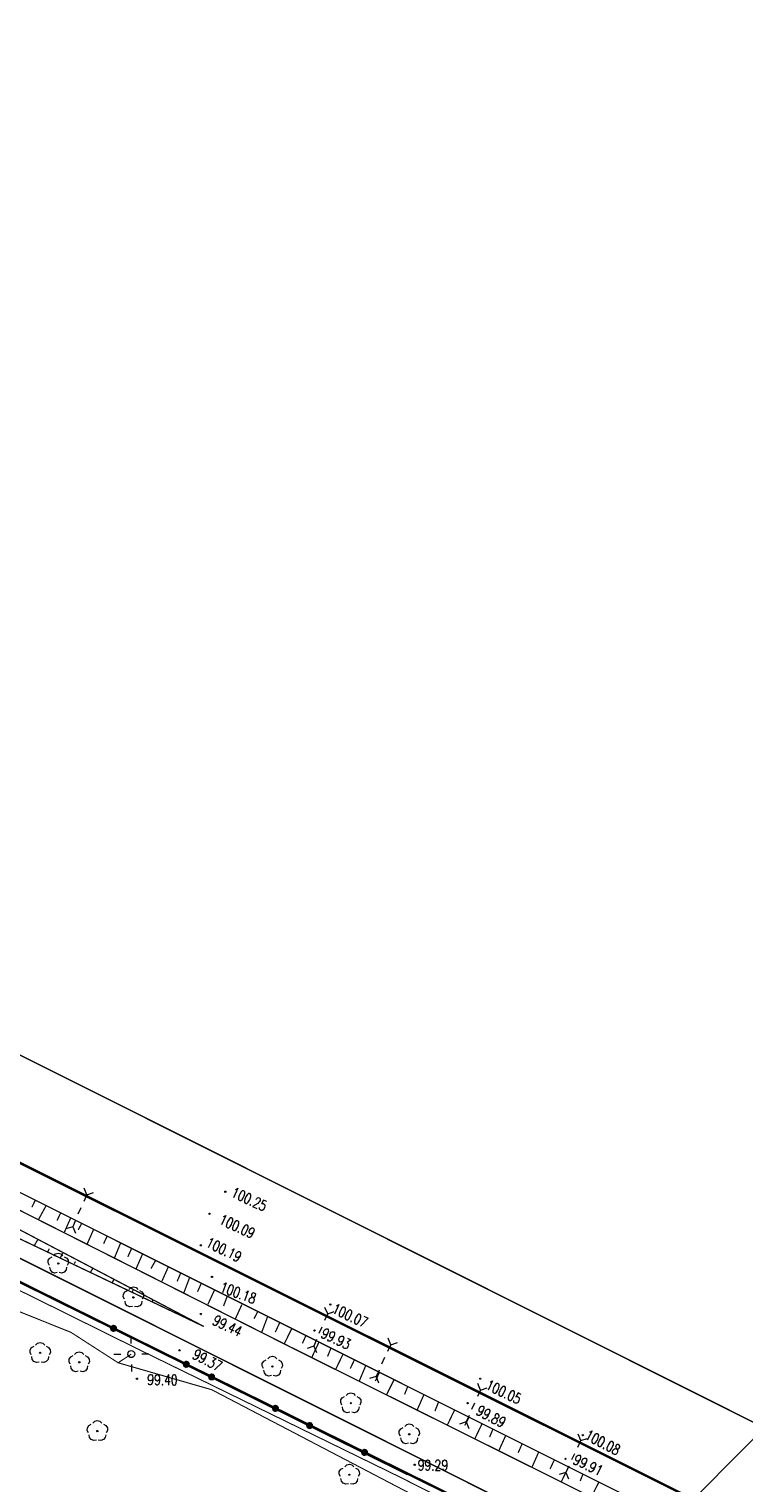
# Model space of a CAD drawing. Header units: metres. Extents: x 7501691 to 7504871, y 5814048 to 5814963.
# Tile 82 of 89: x 7504310 to 7504361, y 5814627 to 5814731. Entities that reach past the tile are written whole.
import ezdxf
from ezdxf.enums import TextEntityAlignment as Align

# ---------------------------------------------------------------- set-up
doc = ezdxf.new("R2010")
doc.units = ezdxf.units.M
doc.header["$MEASUREMENT"] = 0
for name, pattern in [('1', [0]), ('GDE', [0]), ('KOC', [1.5, 1, -0.5]), ('KOJ', [0]), ('UEB', [0]), ('WSQ', [1.75, 1.25, -0.5])]:
    doc.linetypes.add(name, pattern=pattern)
doc.layers.get('0').update_dxf_attribs({"linetype": 'CONTINUOUS'})
for name, color, linetype, lineweight in [('Dzialki', 7, 'GDE', 18), ('EDZPD_L_0', 7, 'GDE', 20), ('SDRPK_L_0', 7, 'KOJ', 35), ('SDRPK_L_2', 7, 'KOC', 18), ('SDRPT_T_0', 7, 'CONTINUOUS', 18), ('SZOPO_L_0', 7, 'CONTINUOUS', 35), ('SZZPZ_T_0', 3, 'CONTINUOUS', 18), ('UEEPA_T_3', 1, 'CONTINUOUS', 18), ('UEEPON_L_1', 1, 'UEB', 15), ('WUKOS_T_1', 7, 'CONTINUOUS', 15), ('WUKPS_L_6', 7, 'WSQ', 18), ('WWRPH_T_0', 7, 'CONTINUOUS', 15), ('WWRPH_T_1', 7, 'CONTINUOUS', 18)]:
    doc.layers.add(name, color=color, linetype=linetype, lineweight=lineweight)
doc.styles.add('STYL_ARIAL', font='simplex', dxfattribs={"width": 0.75, "oblique": 0.1})

# ---------------------------------------------------------------- blocks, each defined once
blk = doc.blocks.new('fdsgfdhgfjh')
at = {"color": 7, "const_width": 0.065}
for points in [[(628.93, -380.81), (627.62, -347.32), (631.46, -316.74), (630.48, -293.45), (631.6, -272.03), (642.12, -262.45), (642.84, -250.18), (613.01, -248.02), (473.07, -244.74), (370.95, -240.29), (311.01, -225.13), (43.23, -91.05), (39.42, -86.57), (-13.33, -60.15)], [(-16.83, -75.51), (354.02, -261.21), (467.86, -262.51), (472.75, -258.74), (593.68, -261.58), (612.1, -262), (615, -265.13), (621.57, -272.23), (620.46, -293.4), (621.44, -316.52), (617.62, -347.08), (618.94, -381.19)], [(-73.62, -607.38), (195.37, -583.75), (341.46, -571.66), (342.32, -570.72), (349.28, -563.04), (349.92, -560.66), (362.06, -448.63), (361.95, -446.74), (362.8, -440.41), (363.37, -434.67), (363.5, -433.53), (474.63, -446.54), (528.1, -452.6), (558.03, -454.71), (566.88, -447.02), (578.61, -447.67), (581.45, -423.39), (595.66, -375.23), (593.68, -261.58), (472.75, -258.74), (467.86, -262.51), (354.02, -261.21), (-16.83, -75.51)]]:
    blk.add_lwpolyline(points, dxfattribs=at)
at = {"layer": 'Dzialki', "color": 7, "const_width": 0.09}
for points in [[(354, -261.22), (-16.86, -75.52)], [(43.21, -91.06), (310.99, -225.15)]]:
    blk.add_lwpolyline(points, dxfattribs=at)
at = {"layer": 'EDZPD_L_0', "color": 7, "const_width": 0.1}
for points in [[(354, -261.22), (-16.86, -75.52)], [(310.99, -225.14), (43.21, -91.06)]]:
    blk.add_lwpolyline(points, dxfattribs=at)
at = {"layer": 'SDRPK_L_0', "color": 7, "const_width": 0.175}
blk.add_lwpolyline([(168.03, -161.22), (113.77, -134.11)], dxfattribs=at)
at = {"layer": 'SDRPK_L_2', "color": 7, "const_width": 0.09}
blk.add_lwpolyline([(167.19, -162.95), (112.92, -135.8)], dxfattribs=at)
at = {"layer": 'SDRPT_T_0', "color": 7}
for points in [[(122.08, -138.15), (121.88, -137.69)], [(121.88, -138.61), (122.08, -138.15)], [(122.08, -138.15), (122.55, -137.98)], [(121.47, -139.52), (121.67, -139.06)], [(121.27, -139.98), (121.07, -140.44)], [(121.07, -140.44), (120.59, -140.6)], [(121.07, -140.44), (121.26, -140.9)], [(139.31, -146.67), (139.11, -146.21)], [(139.31, -146.67), (139.78, -146.5)], [(138.71, -148.05), (138.91, -147.59)], [(139.11, -147.13), (139.31, -146.67)], [(138.51, -148.51), (138.32, -148.97)], [(143.83, -148.88), (143.64, -148.41)], [(138.32, -148.97), (137.84, -149.14)], [(138.32, -148.97), (138.51, -149.43)], [(143.62, -149.33), (143.83, -148.88)], [(143.83, -148.88), (144.31, -148.72)], [(142.98, -150.69), (142.77, -151.14)], [(143.19, -150.24), (143.4, -149.78)], [(142.77, -151.14), (142.29, -151.3)], [(142.77, -151.14), (142.95, -151.61)], [(150.24, -152.12), (150.05, -151.65)], [(150.04, -152.57), (150.24, -152.12)], [(150.24, -152.12), (150.72, -151.96)], [(149.62, -153.48), (149.83, -153.03)], [(149.21, -154.4), (148.73, -154.56)], [(149.42, -153.94), (149.21, -154.4)], [(149.21, -154.4), (149.4, -154.86)], [(157.2, -156.2), (157.41, -155.74)], [(157.41, -155.74), (157.22, -155.28)], [(157.41, -155.74), (157.88, -155.58)], [(156.77, -157.1), (156.98, -156.65)], [(156.35, -158.01), (155.87, -158.17)], [(156.56, -157.56), (156.35, -158.01)], [(156.35, -158.01), (156.54, -158.48)]]:
    blk.add_lwpolyline(points, dxfattribs=at)
at = {"layer": 'SZOPO_L_0', "color": 7, "const_width": 0.175}
for points in [[(115.56, -143.54), (122.47, -146.96)], [(116.98, -144.24), (123.99, -147.71)], [(122.47, -146.96), (129.19, -150.28)], [(123.86, -147.82), (123.82, -147.7), (123.87, -147.6), (123.97, -147.54), (124.09, -147.57), (124.16, -147.66), (124.15, -147.78), (124.07, -147.86), (123.96, -147.88), (123.86, -147.82)], [(123.99, -147.71), (131.01, -151.19)], [(129.06, -150.39), (129.02, -150.27), (129.07, -150.17), (129.17, -150.11), (129.29, -150.14), (129.36, -150.23), (129.35, -150.35), (129.27, -150.43), (129.16, -150.45), (129.06, -150.39)], [(129.19, -150.28), (135.57, -153.43)], [(130.87, -151.29), (130.84, -151.18), (130.88, -151.07), (130.99, -151.02), (131.1, -151.04), (131.17, -151.13), (131.17, -151.25), (131.09, -151.34), (130.97, -151.35), (130.87, -151.29)], [(131.01, -151.19), (138.02, -154.66)], [(135.44, -153.54), (135.4, -153.42), (135.44, -153.32), (135.55, -153.26), (135.66, -153.29), (135.73, -153.38), (135.73, -153.5), (135.65, -153.58), (135.53, -153.6), (135.44, -153.54)], [(135.57, -153.43), (141.95, -156.58)], [(137.89, -154.77), (137.85, -154.66), (137.9, -154.55), (138, -154.49), (138.11, -154.52), (138.18, -154.61), (138.18, -154.73), (138.1, -154.81), (137.99, -154.83), (137.89, -154.77)], [(138.02, -154.66), (145.04, -158.14)], [(141.81, -156.68), (141.78, -156.57), (141.82, -156.47), (141.92, -156.41), (142.04, -156.44), (142.11, -156.53), (142.1, -156.65), (142.03, -156.73), (141.91, -156.75), (141.81, -156.68)], [(141.95, -156.58), (148.32, -159.73)]]:
    blk.add_lwpolyline(points, dxfattribs=at)
at = {"layer": 'SZZPZ_T_0', "color": 7}
for points in [[(119.71, -142.51), (119.85, -142.37), (120.03, -142.32), (120.22, -142.37), (120.36, -142.51)], [(119.4, -143.2), (119.31, -143.03), (119.32, -142.84), (119.43, -142.68), (119.6, -142.59)], [(119.97, -143.72), (119.77, -143.75), (119.59, -143.68), (119.47, -143.53), (119.44, -143.33)], [(120.03, -143.02), (120.07, -143.04), (120.08, -143.07), (120.07, -143.1), (120.03, -143.11), (120, -143.1), (119.99, -143.07), (120, -143.04), (120.03, -143.02)], [(120.63, -143.33), (120.6, -143.53), (120.47, -143.68), (120.29, -143.75), (120.1, -143.72)], [(120.47, -142.59), (120.64, -142.68), (120.75, -142.84), (120.76, -143.03), (120.67, -143.2)], [(124.78, -145.63), (124.69, -145.45), (124.7, -145.26), (124.81, -145.1), (124.98, -145.01)], [(125.09, -144.93), (125.23, -144.79), (125.41, -144.74), (125.6, -144.79), (125.74, -144.93)], [(125.41, -145.45), (125.45, -145.46), (125.46, -145.49), (125.45, -145.52), (125.41, -145.54), (125.38, -145.52), (125.37, -145.49), (125.38, -145.46), (125.41, -145.45)], [(125.85, -145.01), (126.02, -145.1), (126.13, -145.26), (126.14, -145.45), (126.05, -145.63)], [(125.35, -146.14), (125.15, -146.17), (124.97, -146.1), (124.85, -145.95), (124.82, -145.76)], [(126.01, -145.76), (125.98, -145.95), (125.86, -146.1), (125.68, -146.17), (125.48, -146.14)], [(118.11, -149.6), (118.02, -149.43), (118.03, -149.24), (118.13, -149.07), (118.31, -148.99)], [(118.67, -150.12), (118.48, -150.15), (118.3, -150.08), (118.18, -149.93), (118.15, -149.73)], [(118.42, -148.91), (118.56, -148.77), (118.74, -148.72), (118.93, -148.77), (119.07, -148.91)], [(118.74, -149.42), (118.77, -149.44), (118.79, -149.47), (118.77, -149.5), (118.74, -149.51), (118.71, -149.5), (118.7, -149.47), (118.71, -149.44), (118.74, -149.42)], [(119.34, -149.73), (119.31, -149.93), (119.18, -150.08), (119, -150.15), (118.81, -150.12)], [(119.18, -148.99), (119.35, -149.07), (119.46, -149.24), (119.47, -149.43), (119.38, -149.6)], [(120.9, -150.27), (120.81, -150.1), (120.82, -149.9), (120.93, -149.74), (121.1, -149.65)], [(121.21, -149.57), (121.35, -149.43), (121.54, -149.38), (121.72, -149.43), (121.86, -149.57)], [(121.97, -149.65), (122.14, -149.74), (122.25, -149.9), (122.26, -150.1), (122.17, -150.27)], [(135.02, -149.88), (135.16, -149.74), (135.35, -149.69), (135.53, -149.74), (135.67, -149.88)], [(121.47, -150.78), (121.28, -150.81), (121.1, -150.74), (120.97, -150.59), (120.94, -150.4)], [(121.54, -150.09), (121.57, -150.1), (121.58, -150.13), (121.57, -150.17), (121.54, -150.18), (121.5, -150.17), (121.49, -150.13), (121.5, -150.1), (121.54, -150.09)], [(122.13, -150.4), (122.1, -150.59), (121.98, -150.74), (121.8, -150.81), (121.61, -150.78)], [(134.71, -150.57), (134.62, -150.4), (134.63, -150.21), (134.74, -150.05), (134.91, -149.96)], [(135.28, -151.09), (135.09, -151.12), (134.91, -151.05), (134.78, -150.9), (134.75, -150.71)], [(135.35, -150.4), (135.38, -150.41), (135.39, -150.44), (135.38, -150.47), (135.35, -150.49), (135.31, -150.47), (135.3, -150.44), (135.31, -150.41), (135.35, -150.4)], [(135.94, -150.71), (135.91, -150.9), (135.79, -151.05), (135.61, -151.12), (135.42, -151.09)], [(135.78, -149.96), (135.95, -150.05), (136.06, -150.21), (136.07, -150.4), (135.98, -150.57)], [(140.32, -153.2), (140.24, -153.02), (140.25, -152.83), (140.35, -152.67), (140.52, -152.58)], [(140.64, -152.5), (140.77, -152.36), (140.96, -152.31), (141.15, -152.36), (141.28, -152.5)], [(141.4, -152.58), (141.57, -152.67), (141.67, -152.83), (141.68, -153.02), (141.6, -153.2)], [(140.89, -153.71), (140.7, -153.74), (140.52, -153.67), (140.4, -153.52), (140.37, -153.33)], [(140.96, -153.02), (140.99, -153.03), (141, -153.06), (140.99, -153.09), (140.96, -153.11), (140.93, -153.09), (140.91, -153.06), (140.93, -153.03), (140.96, -153.02)], [(141.55, -153.33), (141.52, -153.52), (141.4, -153.67), (141.22, -153.74), (141.03, -153.71)], [(122.2, -155.19), (122.11, -155.02), (122.12, -154.82), (122.23, -154.66), (122.4, -154.57)], [(122.51, -154.49), (122.65, -154.35), (122.83, -154.3), (123.02, -154.35), (123.16, -154.49)], [(123.27, -154.57), (123.44, -154.66), (123.55, -154.82), (123.56, -155.02), (123.47, -155.19)], [(144.51, -155.42), (144.42, -155.25), (144.43, -155.06), (144.54, -154.89), (144.71, -154.81)], [(144.82, -154.72), (144.96, -154.59), (145.14, -154.54), (145.33, -154.59), (145.47, -154.72)], [(145.58, -154.81), (145.75, -154.89), (145.86, -155.06), (145.87, -155.25), (145.78, -155.42)], [(122.77, -155.7), (122.57, -155.73), (122.39, -155.66), (122.27, -155.51), (122.24, -155.32)], [(122.83, -155.01), (122.87, -155.02), (122.88, -155.05), (122.87, -155.09), (122.83, -155.1), (122.8, -155.09), (122.79, -155.05), (122.8, -155.02), (122.83, -155.01)], [(123.43, -155.32), (123.4, -155.51), (123.28, -155.66), (123.09, -155.73), (122.9, -155.7)], [(145.08, -155.93), (144.88, -155.96), (144.7, -155.89), (144.58, -155.74), (144.55, -155.55)], [(145.14, -155.24), (145.18, -155.26), (145.19, -155.29), (145.18, -155.32), (145.14, -155.33), (145.11, -155.32), (145.1, -155.29), (145.11, -155.26), (145.14, -155.24)], [(145.74, -155.55), (145.71, -155.74), (145.59, -155.89), (145.41, -155.96), (145.21, -155.93)], [(140.22, -158.31), (140.13, -158.14), (140.14, -157.95), (140.25, -157.78), (140.42, -157.7)], [(140.53, -157.61), (140.67, -157.48), (140.86, -157.43), (141.04, -157.48), (141.18, -157.61)], [(141.29, -157.7), (141.47, -157.78), (141.57, -157.95), (141.58, -158.14), (141.49, -158.31)], [(140.79, -158.82), (140.6, -158.85), (140.42, -158.78), (140.29, -158.63), (140.26, -158.44)], [(140.86, -158.13), (140.89, -158.15), (140.9, -158.18), (140.89, -158.21), (140.86, -158.22), (140.83, -158.21), (140.81, -158.18), (140.83, -158.15), (140.86, -158.13)], [(141.45, -158.44), (141.42, -158.63), (141.3, -158.78), (141.12, -158.85), (140.93, -158.82)]]:
    blk.add_lwpolyline(points, dxfattribs=at)
at = {"layer": 'UEEPA_T_3', "color": 7}
for points in [[(125.25, -148.8), (125.25, -148.3)], [(124.01, -149.56), (124.51, -149.56)], [(125.26, -149.3), (125.39, -149.34), (125.49, -149.44), (125.51, -149.58), (125.45, -149.71), (125.33, -149.79), (125.19, -149.79), (125.07, -149.71), (125.01, -149.58), (125.03, -149.44), (125.12, -149.34), (125.26, -149.3)], [(126.01, -149.54), (126.51, -149.54)], [(125.27, -150.3), (125.27, -150.8)]]:
    blk.add_lwpolyline(points, dxfattribs=at)
at = {"layer": 'UEEPON_L_1', "color": 1, "const_width": 0.075}
for points in [[(118.35, -145.53), (104.68, -138.82)], [(120.94, -147.99), (114.1, -145.25)], [(125.86, -149.25), (118.35, -145.53)], [(124.32, -150.17), (120.94, -147.99)], [(124.32, -150.17), (125.26, -149.55)], [(144.26, -158.24), (125.86, -149.25)], [(131.02, -152.1), (124.32, -150.17)], [(149.78, -161.91), (131.02, -152.1)], [(158.5, -165.39), (144.26, -158.24)]]:
    blk.add_lwpolyline(points, dxfattribs=at)
at = {"layer": 'WUKPS_L_6', "color": 7, "const_width": 0.09}
for points in [[(130.44, -147.57), (109.66, -137.67)], [(112.15, -137.96), (130.44, -147.57)], [(136.56, -149), (114.72, -137.97)], [(166.18, -163.76), (136.56, -149)]]:
    blk.add_lwpolyline(points, dxfattribs=at)
at = {"layer": 'WUKPS_L_6', "color": 7, "linetype": '1', "const_width": 0.09}
for points in [[(118.4, -138.53), (118.15, -139.05)], [(119.15, -138.96), (118.62, -139.93)], [(120.2, -139.47), (119.95, -140)], [(120.92, -139.82), (120.48, -140.82)], [(121.72, -140.19), (121.46, -140.67)], [(118.33, -141.78), (118.57, -141.36)], [(122.57, -140.62), (122.09, -141.71)], [(123.53, -141.12), (123.28, -141.65)], [(119.28, -142.23), (119.4, -142.01)], [(120.18, -142.66), (120.39, -142.28)], [(124.5, -141.6), (124.06, -142.66)], [(125.27, -142.02), (125.01, -142.6)], [(126.06, -142.4), (125.61, -143.43)], [(121.18, -143.08), (121.27, -142.93)], [(122.34, -143.7), (122.5, -143.43)], [(126.99, -142.87), (126.67, -143.43)], [(127.92, -143.28), (127.45, -144.34)], [(124.01, -144.22), (123.89, -144.45)], [(128.8, -143.74), (128.54, -144.35)], [(129.43, -144.08), (129.03, -145.14)], [(130.26, -144.5), (130, -145.09)], [(125.41, -144.92), (125.32, -145.13)], [(131.21, -144.97), (130.74, -145.99)], [(132.13, -145.39), (131.86, -146.11)], [(126.8, -145.67), (126.77, -145.8)], [(133.17, -146.01), (132.7, -147.04)], [(134.31, -146.5), (134.04, -147.02)], [(135.01, -146.87), (134.6, -147.96)], [(135.87, -147.32), (135.56, -147.98)], [(136.73, -147.74), (136.21, -148.8)], [(137.75, -148.23), (137.5, -148.78)], [(138.68, -148.7), (138.17, -149.79)], [(139.56, -149.08), (139.3, -149.72)], [(140.39, -149.59), (139.89, -150.62)], [(141.22, -149.96), (140.92, -150.59)], [(142.03, -150.37), (141.55, -151.52)], [(143, -150.87), (142.72, -151.48)], [(144.04, -151.41), (143.5, -152.49)], [(145.03, -151.88), (144.81, -152.43)], [(146.19, -152.45), (145.72, -153.52)], [(147.24, -152.97), (146.98, -153.63)], [(148.38, -153.56), (147.86, -154.64)], [(149.41, -154.08), (149.11, -154.66)], [(150.35, -154.53), (149.83, -155.61)], [(151.12, -154.93), (150.89, -155.49)], [(152.03, -155.4), (151.55, -156.46)], [(153.22, -155.96), (152.93, -156.61)], [(154.4, -156.56), (153.94, -157.6)], [(155.51, -157.14), (155.21, -157.77)], [(156.53, -157.62), (156.01, -158.7)], [(157.57, -158.13), (157.37, -158.62)], [(158.71, -158.7), (158.16, -159.77)]]:
    blk.add_lwpolyline(points, dxfattribs=at)
at = {"layer": 'WWRPH_T_1', "color": 7}
for points in [[(131.98, -137.89), (132.02, -137.9), (132.03, -137.93), (132.02, -137.96), (131.98, -137.98), (131.95, -137.96), (131.94, -137.93), (131.95, -137.9), (131.98, -137.89)], [(130.86, -139.47), (130.89, -139.48), (130.9, -139.51), (130.89, -139.54), (130.86, -139.56), (130.82, -139.54), (130.81, -139.51), (130.82, -139.48), (130.86, -139.47)], [(130.23, -141.72), (130.27, -141.74), (130.28, -141.77), (130.27, -141.8), (130.23, -141.81), (130.2, -141.8), (130.19, -141.77), (130.2, -141.74), (130.23, -141.72)], [(131.03, -143.98), (131.06, -144), (131.07, -144.03), (131.06, -144.06), (131.03, -144.07), (130.99, -144.06), (130.98, -144.03), (130.99, -144), (131.03, -143.98)], [(139.49, -145.96), (139.53, -145.97), (139.54, -146), (139.53, -146.03), (139.49, -146.05), (139.46, -146.03), (139.45, -146), (139.46, -145.97), (139.49, -145.96)], [(130.24, -146.64), (130.27, -146.65), (130.28, -146.68), (130.27, -146.71), (130.24, -146.73), (130.2, -146.71), (130.19, -146.68), (130.2, -146.65), (130.24, -146.64)], [(138.36, -147.82), (138.4, -147.83), (138.41, -147.87), (138.4, -147.9), (138.36, -147.91), (138.33, -147.9), (138.32, -147.87), (138.33, -147.83), (138.36, -147.82)], [(128.71, -149.23), (128.74, -149.25), (128.76, -149.28), (128.74, -149.31), (128.71, -149.32), (128.68, -149.31), (128.67, -149.28), (128.68, -149.25), (128.71, -149.23)], [(125.66, -151.27), (125.7, -151.28), (125.71, -151.31), (125.7, -151.34), (125.66, -151.36), (125.63, -151.34), (125.62, -151.31), (125.63, -151.28), (125.66, -151.27)], [(150.22, -151.26), (150.25, -151.28), (150.27, -151.31), (150.25, -151.34), (150.22, -151.35), (150.19, -151.34), (150.18, -151.31), (150.19, -151.28), (150.22, -151.26)], [(149.32, -153.01), (149.35, -153.03), (149.36, -153.06), (149.35, -153.09), (149.32, -153.1), (149.29, -153.09), (149.27, -153.06), (149.29, -153.03), (149.32, -153.01)], [(157.56, -155.3), (157.59, -155.31), (157.61, -155.34), (157.59, -155.38), (157.56, -155.39), (157.53, -155.38), (157.52, -155.34), (157.53, -155.31), (157.56, -155.3)], [(156.32, -156.99), (156.35, -157.01), (156.37, -157.04), (156.35, -157.07), (156.32, -157.08), (156.29, -157.07), (156.28, -157.04), (156.29, -157.01), (156.32, -156.99)], [(145.54, -157.42), (145.57, -157.43), (145.58, -157.46), (145.57, -157.49), (145.54, -157.51), (145.5, -157.49), (145.49, -157.46), (145.5, -157.43), (145.54, -157.42)]]:
    blk.add_lwpolyline(points, dxfattribs=at)
at = {"layer": 'WUKOS_T_1', "color": 7, "style": 'STYL_ARIAL', "width": 0.75}
for s, rotation, p in [('100.25', 335.3624, (132.24, -138.46)), ('100.09', 335.1288, (131.38, -140.4)), ('100.19', 333.7081, (130.43, -142.03)), ('100.07', 335.0902, (139.45, -146.78)), ('99.93', 334.757, (138.67, -148.53)), ('100.05', 334.611, (150.44, -152.23)), ('99.89', 332.1133, (149.76, -154.03)), ('100.08', 332.427, (157.53, -155.79)), ('99.91', 334.4228, (156.7, -157.56)), ('99.29', 0.0091, (145.75, -158.09))]:
    blk.add_text(s, height=0.75, rotation=rotation, dxfattribs=at).set_placement(p, align=Align.BOTTOM_LEFT)
for s, rotation, p in [('99.44', 333.7872, (132.14, -147.53)), ('99.37', 332.4271, (130.71, -149.99)), ('99.40', 359.4787, (127.49, -151.39))]:
    blk.add_text(s, height=0.75, rotation=rotation, dxfattribs=at).set_placement(p, align=Align.MIDDLE_CENTER)
at = {"layer": 'WWRPH_T_0', "color": 7, "style": 'STYL_ARIAL', "width": 0.75}
blk.add_text('100.18', height=0.75, rotation=339.8297, dxfattribs=at).set_placement((132.91, -145.17), align=Align.MIDDLE_CENTER)

msp = doc.modelspace()

# ---------------------------------------------------------------- linework, layer by layer
at = {"color": 6, "linetype": 'Continuous'}
msp.add_lwpolyline([(7503761.14258, 5814853.18776), (7504870.87638, 5814047.53357), (7503783.08647, 5814047.53357), (7504692.19043, 5814962.90721)], dxfattribs=at)

# ---------------------------------------------------------------- block references
at = {"linetype": 'Continuous'}
msp.add_blockref('fdsgfdhgfjh', (7504192.35177, 5814786.13308), dxfattribs=at)

doc.saveas('drawing.dxf')
